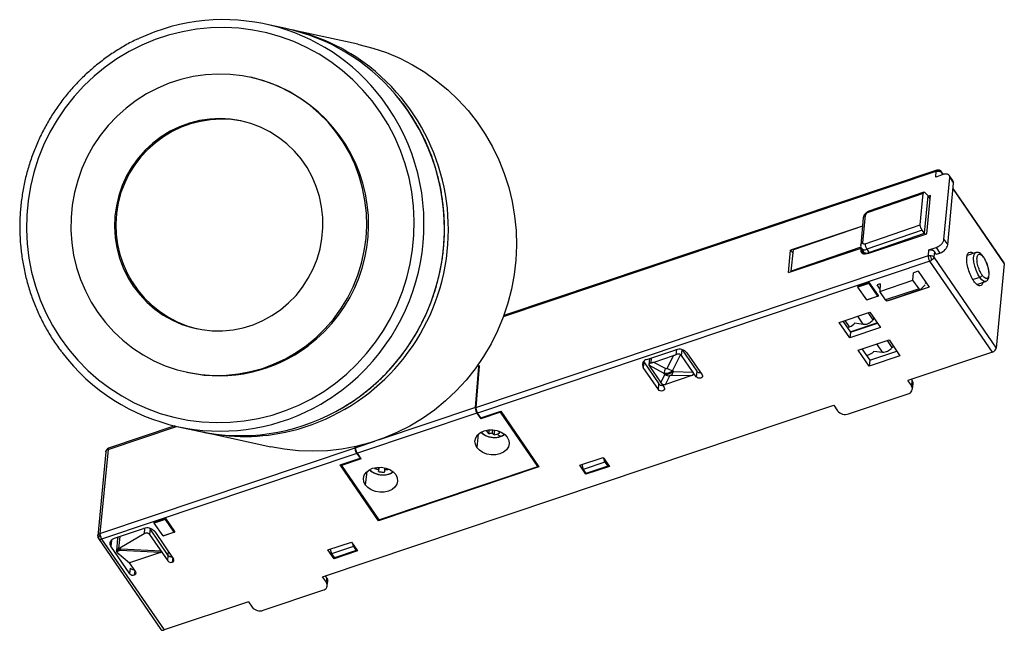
# Paper-space layout '_Inferior' of a CAD drawing. Header units: millimetres. Extents: x -98 to 22, y -20 to 54.
import ezdxf

# ---------------------------------------------------------------- set-up
doc = ezdxf.new("R2010")
doc.units = ezdxf.units.MM

psp = doc.layouts.new('_Inferior')

# ---------------------------------------------------------------- linework, layer by layer
at = {"color": 7, "linetype": 'Continuous', "lineweight": 25}
for p, q in [((-65.27, 52.91), (-67.75, 53.44)), ((-56.51, 51.01), (-64.8, 52.8)), ((-69.36, 46.95), (-69.55, 46.99)), ((-38.84, 17.94), (13.75, 35.58)), ((13.82, 35.72), (-38.79, 18.07)), ((13.69, 34.89), (13.75, 35.58)), ((14.57, 35.19), (13.69, 34.89)), ((14.62, 35.2), (14.39, 35.52)), ((14.43, 35.39), (14.4, 35.13)), ((14.43, 35.39), (14.56, 35.19)), ((14.68, 27.31), (15.39, 34.81)), ((15.79, 34.41), (15.33, 35.08)), ((15.39, 34.81), (15.85, 34.14)), ((15.14, 26.64), (15.85, 34.14)), ((12.17, 32.89), (5.47, 30.59)), ((12.25, 33.03), (5.54, 30.73)), ((11.8, 29.07), (12.17, 32.89)), ((12.31, 28.06), (12.75, 32.62)), ((12.45, 32.94), (12.75, 32.62)), ((12.6, 28), (13.04, 32.63)), ((13.01, 32.25), (12.75, 32.62)), ((13.04, 32.63), (12.8, 32.55)), ((21.98, 24.49), (15.79, 33.49)), ((15.79, 33.41), (22.01, 24.36)), ((4.87, 29.95), (4.56, 26.61)), ((4.82, 26.9), (5.14, 30.24)), ((4.78, 28.94), (-3.96, 26.01)), ((4.78, 28.93), (-3.62, 26.04)), ((5.11, 26.77), (11.8, 29.07)), ((12.02, 28.44), (5.29, 26.12)), ((5.43, 25.59), (12.6, 28)), ((5.54, 25.73), (12.31, 28.06)), ((12.31, 28.06), (12.02, 28.44)), ((12.31, 28.06), (12.4, 27.93)), ((4.59, 26.36), (-3.87, 23.45)), ((4.56, 26.61), (4.56, 26.61)), ((9.56, 27.11), (9.63, 27)), ((9.63, 27), (9.56, 27.11)), ((12.85, 26.03), (13.73, 26.33)), ((13.73, 26.33), (14.19, 25.66)), ((14.68, 27.31), (15.14, 26.64)), ((-42.19, 6.92), (12.78, 25.35)), ((-4.22, 23.28), (4.64, 26.25)), ((-4.22, 23.28), (-3.96, 26.01)), ((-3.96, 26.01), (-3.66, 25.64)), ((-3.87, 23.45), (-3.62, 26.04)), ((4.61, 25.98), (4.63, 26.24)), ((4.61, 25.98), (4.9, 25.55)), ((4.63, 26.24), (4.85, 25.85)), ((4.87, 25.82), (5.08, 25.53)), ((5.29, 26.12), (5.54, 25.73)), ((5.6, 25.65), (5.54, 25.73)), ((7.24, 26.2), (7.17, 26.29)), ((12.78, 25.35), (12.85, 26.03)), ((13.52, 25.85), (13.45, 25.17)), ((13.45, 25.17), (21.04, 14.13)), ((13.75, 25.51), (13.52, 25.85)), ((13.75, 25.51), (14.19, 25.66)), ((18.55, 25.71), (17.51, 25.36)), ((12.98, 24.68), (-41.99, 6.24)), ((20.56, 13.64), (12.98, 24.68)), ((22.01, 24.36), (21.04, 14.13)), ((-3.87, 23.45), (-3.84, 23.41)), ((10.89, 22.36), (10.96, 23.27)), ((11.54, 23.45), (10.96, 23.26)), ((11.54, 23.45), (12.88, 21.51)), ((4.19, 21.66), (5.52, 22.11)), ((4.19, 21.66), (4.2, 21.73)), ((4.19, 21.66), (4.23, 21.53)), ((5.56, 21.97), (4.23, 21.53)), ((5.53, 22.18), (5.52, 22.11)), ((5.56, 21.97), (5.52, 22.11)), ((5.53, 22.18), (6.68, 20.51)), ((5.56, 21.97), (6.62, 20.44)), ((6.93, 21.91), (6.56, 21.78)), ((6.89, 21.31), (6.56, 21.78)), ((6.87, 21.01), (10.89, 22.36)), ((6.93, 21.92), (6.87, 21.01)), ((11.66, 21.33), (10.89, 22.36)), ((11.84, 21.25), (12.39, 21.81)), ((12.4, 22.02), (12.5, 22.06)), ((19.02, 22.7), (18.21, 22.43)), ((18.67, 21.85), (19.73, 22.2)), ((5.29, 19.99), (4.23, 21.53)), ((5.29, 19.99), (6.62, 20.44)), ((6.67, 20.44), (5.34, 19.99)), ((6.62, 20.44), (6.67, 20.44)), ((6.68, 20.51), (6.67, 20.44)), ((7.59, 19.96), (6.87, 21.01)), ((11.66, 21.33), (7.59, 19.96)), ((7.73, 19.86), (11.84, 21.24)), ((12.88, 21.51), (7.9, 19.84)), ((5.29, 19.99), (5.34, 19.99)), ((7.9, 19.84), (7.85, 19.9)), ((7.91, 19.92), (7.9, 19.84)), ((1.94, 17.24), (5.68, 18.5)), ((4.88, 17.02), (4.21, 18)), ((6.06, 17.57), (5.47, 18.43)), ((5.68, 18.5), (6.98, 16.61)), ((3.24, 15.35), (1.94, 17.24)), ((2.39, 17.39), (3.31, 16.05)), ((3.2, 16.71), (2.66, 17.48)), ((6.59, 17.18), (3.25, 16.05)), ((3.31, 16.05), (6.61, 17.16)), ((3.82, 17.18), (4.88, 17.02)), ((6.06, 17.57), (6.21, 17.74)), ((6.98, 16.61), (3.24, 15.35)), ((3.31, 16.05), (3.24, 15.35)), ((4.26, 13.86), (8.01, 15.12)), ((7.22, 13.62), (6.53, 14.62)), ((8.38, 14.19), (7.8, 15.05)), ((8.01, 15.12), (9.33, 13.2)), ((8.38, 14.19), (8.53, 14.36)), ((-21.43, 12.73), (-17.88, 13.92)), ((-18.22, 13.18), (-20.56, 12.39)), ((-18.22, 13.18), (-18.96, 11.7)), ((-17.33, 13.34), (-18.31, 11.39)), ((-17.83, 13.93), (-17.88, 13.32)), ((-17.2, 13.24), (-17.14, 13.92)), ((-15.41, 10.63), (-17.2, 13.24)), ((-17.15, 13.94), (-17.14, 13.92)), ((-17.14, 13.92), (-15.34, 11.31)), ((-16.54, 13.54), (-14.7, 10.87)), ((5.58, 11.94), (4.26, 13.86)), ((4.71, 14.02), (5.66, 12.64)), ((9.33, 13.2), (5.58, 11.94)), ((5.66, 12.64), (8.95, 13.75)), ((6.17, 13.75), (7.22, 13.62)), ((20.56, 13.64), (10.3, 10.2)), ((-42.05, 11.91), (-41.85, 11.98)), ((-41.77, 11.87), (-41.85, 11.98)), ((-21.79, 12.44), (-21.85, 11.76)), ((-21.81, 12.48), (-21.79, 12.44)), ((-21.79, 12.44), (-19.95, 9.77)), ((-21.09, 12.81), (-21.16, 12.1)), ((-19.31, 11.05), (-21.16, 12.06)), ((-20.9, 12.31), (-20.84, 12.92)), ((-20.9, 12.31), (-20.84, 12.92)), ((-19.17, 11.63), (-20.56, 12.39)), ((5.66, 12.64), (5.58, 11.94)), ((-77.29, 11.2), (-77.1, 11.16)), ((-42.25, 6.9), (-41.83, 11.89)), ((-41.77, 11.94), (-42.19, 6.92)), ((-41.92, 11.92), (-42.08, 11.87)), ((-41.78, 11.82), (-41.84, 11.91)), ((-41.78, 11.81), (-41.83, 11.89)), ((-20.02, 9.09), (-21.85, 11.76)), ((-21.1, 11.93), (-19.31, 9.32)), ((-19.7, 9.9), (-19.22, 10.92)), ((-19.22, 10.92), (-19.31, 11.05)), ((-15.95, 10.78), (-19.13, 9.71)), ((-18.44, 10.83), (-15.95, 10.78)), ((-18.31, 11.39), (-18.22, 11.26)), ((-18.22, 11.26), (-15.8, 11.21)), ((-15.34, 11.31), (-15.41, 10.63)), ((-20.02, 9.09), (-19.95, 9.77)), ((-19.13, 9.71), (-18.64, 10.76)), ((10.76, 9.52), (10.3, 10.2)), ((10.73, 10.34), (10.82, 10.2)), ((10.76, 9.52), (10.82, 10.2)), ((10.86, 9.14), (10.92, 9.82)), ((3.09, 6.14), (10.32, 8.56)), ((-60.81, -13.65), (1.28, 7.18)), ((1.28, 7.18), (1.74, 6.51)), ((-42.05, 6.22), (-56.58, 1.35)), ((-42.25, 6.9), (-54.06, 2.94)), ((-42.05, 6.22), (-41.59, 5.55)), ((-41.59, 5.66), (-41.99, 6.24)), ((-41.59, 5.66), (-39.17, 6.47)), ((-39.2, 6.35), (-41.59, 5.55)), ((-39.2, 6.35), (-39.19, 6.47)), ((-34.65, -0.27), (-39.2, 6.35)), ((-39.17, 6.47), (-34.52, -0.3)), ((-41.58, 5.66), (-41.59, 5.55)), ((-86.87, 1.83), (-78.54, 4.62)), ((-78.75, 4.67), (-86.8, 1.97)), ((-78.33, 4.58), (-75.85, 4.04)), ((-75.37, 3.94), (-67.09, 2.14)), ((-41.9, 3.66), (-42.07, 2.06)), ((-40.93, 4.12), (-40.64, 3.74)), ((-40.58, 4.2), (-40.64, 3.74)), ((-40.17, 4.2), (-40.22, 3.82)), ((-39.95, 3.58), (-39.88, 4.17)), ((-54.51, 2.78), (-56.77, 2.03)), ((-87.14, 1.54), (-88.11, -8.68)), ((-87.85, -8.39), (-56.84, 2.01)), ((-86.87, 1.83), (-87.85, -8.39)), ((-56.64, 1.33), (-87.65, -9.07)), ((-56.84, 2.01), (-56.82, 2.16)), ((-56.76, 2.17), (-56.77, 2.03)), ((-56.64, 1.33), (-56.24, 0.75)), ((-56.12, 0.68), (-56.58, 1.35)), ((-58.66, -0.06), (-56.24, 0.75)), ((-56.12, 0.68), (-58.51, -0.12)), ((-56.23, 0.84), (-56.24, 0.75)), ((-29.57, -0.11), (-26.71, 0.84)), ((-26.5, 0.29), (-29.16, -0.6)), ((-26.71, 0.84), (-25.96, -0.24)), ((-26.5, 0.29), (-26.63, 0.73)), ((-26.5, 0.29), (-26.16, -0.21)), ((-26.14, 0.01), (-26.16, -0.21)), ((-54.01, -6.84), (-58.66, -0.06)), ((-58.51, -0.12), (-58.5, -0.01)), ((-58.51, -0.12), (-53.96, -6.74)), ((-55.45, -0.89), (-55.62, -2.48)), ((-54.51, -0.49), (-54.5, -0.4)), ((-54.03, -0.6), (-53.98, -0.34)), ((-54.02, -0.88), (-53.91, -0.34)), ((-34.52, -0.3), (-54.01, -6.84)), ((-53.96, -6.74), (-34.65, -0.27)), ((-53.24, -0.92), (-53.25, -0.41)), ((-53.23, -0.64), (-53.24, -0.42)), ((-34.65, -0.27), (-34.64, -0.12)), ((-28.82, -1.2), (-29.57, -0.11)), ((-29.33, -0.03), (-29.16, -0.6)), ((-29.16, -0.6), (-28.82, -1.1)), ((-26.16, -0.21), (-28.82, -1.1)), ((-25.96, -0.24), (-28.82, -1.2)), ((-28.82, -1.2), (-28.81, -1.1)), ((-81.29, -7), (-79.96, -6.56)), ((-81.28, -6.93), (-81.29, -7)), ((-81.29, -7), (-81.25, -7.14)), ((-79.92, -6.69), (-81.25, -7.14)), ((-80.19, -8.68), (-81.25, -7.14)), ((-79.96, -6.56), (-79.95, -6.49)), ((-79.92, -6.69), (-79.96, -6.56)), ((-79.95, -6.49), (-78.8, -8.16)), ((-79.92, -6.69), (-78.86, -8.23)), ((-54.01, -6.84), (-53.99, -6.7)), ((-86.09, -8.96), (-82.55, -7.77)), ((-82.44, -7.74), (-82.5, -8.44)), ((-81.84, -7.75), (-81.75, -7.83)), ((-81.75, -7.83), (-81.82, -8.51)), ((-79.55, -11.04), (-81.75, -7.83)), ((-81.2, -8.14), (-78.9, -11.49)), ((-80.19, -8.68), (-78.86, -8.23)), ((-78.81, -8.23), (-80.14, -8.67)), ((-78.86, -8.23), (-78.81, -8.23)), ((-78.8, -8.16), (-78.81, -8.23)), ((-88.03, -9.01), (-80.45, -20.05)), ((-87.65, -9.07), (-80.07, -20.1)), ((-86.45, -9.24), (-86.52, -9.92)), ((-85.71, -8.94), (-85.86, -10.51)), ((-85.45, -8.74), (-85.59, -10.22)), ((-82.5, -8.44), (-85.43, -10.15)), ((-81.82, -8.51), (-79.61, -11.72)), ((-80.19, -8.68), (-80.14, -8.67)), ((-60.17, -10.38), (-57.31, -9.42)), ((-57.31, -9.42), (-56.57, -10.51)), ((-84.22, -13.27), (-86.52, -9.92)), ((-85.39, -10.45), (-85.84, -10.6)), ((-85.8, -10.65), (-84.25, -11.96)), ((-85.59, -10.22), (-85.57, -10.22)), ((-85.48, -10.36), (-85.57, -10.22)), ((-85.43, -10.15), (-85.33, -10.29)), ((-80.51, -10.71), (-85.39, -10.45)), ((-80.42, -10.54), (-85.33, -10.29)), ((-80.51, -10.71), (-84.25, -11.96)), ((-79.56, -11.03), (-79.52, -10.59)), ((-59.42, -11.46), (-60.17, -10.38)), ((-59.89, -10.28), (-59.72, -10.85)), ((-57.06, -9.96), (-59.72, -10.85)), ((-56.57, -10.51), (-59.42, -11.46)), ((-56.72, -10.46), (-59.38, -11.35)), ((-57.06, -9.96), (-57.15, -9.66)), ((-57.06, -9.96), (-56.72, -10.46)), ((-56.7, -10.31), (-56.72, -10.46)), ((-83.51, -13.03), (-84.25, -11.96)), ((-79.61, -11.72), (-79.55, -11.04)), ((-79.02, -11.31), (-79.07, -11.87)), ((-59.72, -10.85), (-59.38, -11.35)), ((-59.42, -11.46), (-59.41, -11.31)), ((-84.22, -13.27), (-84.15, -12.59)), ((-83.63, -12.86), (-83.68, -13.42)), ((-60.35, -14.31), (-60.81, -13.65)), ((-60.51, -13.54), (-60.3, -13.84)), ((-60.35, -14.31), (-60.3, -13.84)), ((-60.24, -14.71), (-60.19, -14.23)), ((-68.01, -17.71), (-60.78, -15.28)), ((-69.82, -16.67), (-80.07, -20.1)), ((-69.82, -16.67), (-69.36, -17.34))]:
    psp.add_line(p, q, dxfattribs=at)
at = {"color": 7, "linetype": 'Continuous', "lineweight": 25, "flags": 128}
for points in [[(-59.25, 9.86), (-57.9, 10.96), (-56.64, 12.16), (-55.46, 13.45), (-54.38, 14.82), (-53.4, 16.27), (-52.52, 17.78), (-51.76, 19.36), (-51.1, 20.99), (-50.57, 22.66), (-50.16, 24.36), (-49.87, 26.09), (-49.71, 27.83), (-49.67, 29.58), (-49.76, 31.33), (-49.97, 33.07), (-50.31, 34.78), (-50.77, 36.47), (-51.34, 38.11), (-52.04, 39.71), (-52.85, 41.25), (-53.77, 42.72), (-54.79, 44.13), (-55.91, 45.45), (-57.12, 46.68), (-58.42, 47.82), (-59.79, 48.86), (-61.24, 49.79), (-62.76, 50.62), (-64.32, 51.32), (-65.94, 51.91), (-67.59, 52.38), (-69.28, 52.72), (-70.99, 52.94), (-72.7, 53.03), (-74.42, 52.99), (-76.14, 52.82), (-77.84, 52.53), (-79.51, 52.11), (-81.15, 51.57), (-82.75, 50.91), (-84.3, 50.13), (-85.79, 49.24), (-87.21, 48.24), (-88.56, 47.14), (-89.82, 45.94), (-91, 44.65), (-92.08, 43.28), (-93.06, 41.83), (-93.94, 40.32), (-94.7, 38.74), (-95.35, 37.12), (-95.88, 35.45), (-96.3, 33.74), (-96.58, 32.01), (-96.75, 30.27), (-96.79, 28.52), (-96.7, 26.77), (-96.49, 25.03), (-96.15, 23.32), (-95.69, 21.63), (-95.11, 19.99), (-94.42, 18.39), (-93.61, 16.85), (-92.69, 15.38), (-91.67, 13.98), (-90.55, 12.65), (-89.34, 11.42), (-88.04, 10.28), (-86.66, 9.24), (-85.21, 8.31), (-83.7, 7.49), (-82.13, 6.78), (-80.52, 6.19), (-78.86, 5.72), (-77.18, 5.38), (-75.47, 5.16), (-73.75, 5.07), (-72.03, 5.11), (-70.32, 5.28), (-68.62, 5.57), (-66.94, 5.99), (-65.3, 6.53), (-63.71, 7.2), (-62.16, 7.97), (-60.67, 8.86), (-59.25, 9.86)], [(-56.51, 51.01), (-56.41, 50.99), (-54.71, 50.55), (-53.05, 49.99), (-51.44, 49.31), (-49.88, 48.51), (-48.38, 47.6), (-46.95, 46.58), (-45.59, 45.47), (-44.32, 44.25), (-43.13, 42.95), (-42.04, 41.56), (-41.06, 40.1), (-40.17, 38.56), (-39.4, 36.97), (-38.74, 35.32), (-38.2, 33.63), (-37.78, 31.9), (-37.48, 30.15), (-37.31, 28.38), (-37.26, 26.59), (-37.33, 24.81), (-37.53, 23.04), (-37.86, 21.28), (-38.3, 19.56), (-38.87, 17.86), (-39.55, 16.22), (-40.34, 14.62), (-41.25, 13.09), (-42.26, 11.62), (-43.37, 10.23), (-44.57, 8.93), (-45.86, 7.71), (-47.23, 6.59), (-48.68, 5.57), (-50.19, 4.66), (-51.77, 3.86), (-53.39, 3.18), (-55.06, 2.61), (-56.76, 2.17), (-58.48, 1.85), (-60.23, 1.66), (-61.98, 1.6), (-63.73, 1.66), (-65.47, 1.85), (-67.09, 2.14)], [(-62.75, 14.45), (-61.58, 15.42), (-60.49, 16.49), (-59.49, 17.64), (-58.59, 18.88), (-57.79, 20.18), (-57.1, 21.55), (-56.53, 22.97), (-56.07, 24.44), (-55.74, 25.93), (-55.53, 27.45), (-55.45, 28.98), (-55.49, 30.51), (-55.66, 32.03), (-55.95, 33.54), (-56.36, 35), (-56.9, 36.43), (-57.55, 37.81), (-58.31, 39.12), (-59.18, 40.37), (-60.15, 41.53), (-61.21, 42.61), (-62.35, 43.6), (-63.58, 44.48), (-64.87, 45.25), (-66.22, 45.91), (-67.63, 46.46), (-69.07, 46.88), (-70.54, 47.17), (-72.04, 47.34), (-73.54, 47.38), (-75.05, 47.3), (-76.54, 47.08), (-78.01, 46.74), (-79.45, 46.28), (-80.84, 45.69), (-82.19, 44.99), (-83.47, 44.18), (-84.68, 43.26), (-85.81, 42.24), (-86.86, 41.13), (-87.81, 39.93), (-88.66, 38.66), (-89.4, 37.32), (-90.04, 35.93), (-90.55, 34.48), (-90.95, 33), (-91.22, 31.49), (-91.36, 29.97), (-91.39, 28.44), (-91.28, 26.91), (-91.05, 25.4), (-90.7, 23.91), (-90.22, 22.46), (-89.63, 21.06), (-88.92, 19.71), (-88.11, 18.43), (-87.19, 17.22), (-86.17, 16.1), (-85.07, 15.07), (-83.88, 14.13), (-82.62, 13.3), (-81.3, 12.59), (-79.92, 11.98), (-78.49, 11.5), (-77.03, 11.14), (-75.55, 10.91), (-74.05, 10.81), (-72.54, 10.83), (-71.04, 10.98), (-69.56, 11.26), (-68.1, 11.66), (-66.69, 12.19), (-65.32, 12.83), (-64, 13.59), (-62.75, 14.45)], [(-65.91, 18.78), (-64.93, 19.6), (-64.03, 20.52), (-63.23, 21.52), (-62.54, 22.59), (-61.95, 23.73), (-61.47, 24.93), (-61.11, 26.16), (-60.88, 27.43), (-60.77, 28.71), (-60.78, 29.99), (-60.92, 31.27), (-61.19, 32.52), (-61.57, 33.74), (-62.08, 34.91), (-62.69, 36.03), (-63.42, 37.08), (-64.24, 38.04), (-65.15, 38.92), (-66.15, 39.7), (-67.22, 40.38), (-68.35, 40.94), (-69.53, 41.39), (-70.75, 41.71), (-71.99, 41.91), (-73.25, 41.98), (-74.52, 41.92), (-75.77, 41.74), (-76.99, 41.43), (-78.19, 40.99), (-79.33, 40.44), (-80.42, 39.78), (-81.43, 39.01), (-82.37, 38.14), (-83.22, 37.18), (-83.97, 36.14), (-84.61, 35.03), (-85.15, 33.86), (-85.56, 32.64), (-85.86, 31.39), (-86.03, 30.12), (-86.08, 28.83), (-86, 27.55), (-85.8, 26.29), (-85.47, 25.05), (-85.03, 23.85), (-84.47, 22.7), (-83.8, 21.62), (-83.02, 20.61), (-82.15, 19.69), (-81.2, 18.86), (-80.16, 18.13), (-79.06, 17.51), (-77.9, 17), (-76.7, 16.62), (-75.47, 16.36), (-74.21, 16.22), (-72.95, 16.22), (-71.69, 16.34), (-70.45, 16.59), (-69.24, 16.96), (-68.07, 17.45), (-66.96, 18.06), (-65.91, 18.78)], [(14.15, 35.71), (14.14, 35.72), (14.12, 35.72)], [(5.11, 26.77), (5.05, 26.75), (4.99, 26.74), (4.94, 26.75), (4.9, 26.76), (4.86, 26.78), (4.84, 26.82), (4.82, 26.86), (4.82, 26.9)], [(5.43, 25.59), (5.26, 25.55), (5.1, 25.53), (4.95, 25.54), (4.82, 25.58), (4.72, 25.65), (4.65, 25.74), (4.61, 25.85), (4.61, 25.98)], [(19.02, 22.7), (18.78, 23.1), (18.58, 23.57), (18.42, 24.07), (18.32, 24.56), (18.28, 25), (18.31, 25.36), (18.42, 25.61), (18.55, 25.71)], [(19.72, 22.2), (19.7, 22.2), (19.5, 22.23), (19.26, 22.4), (19.02, 22.7)], [(-21.09, 12.81), (-21.09, 12.82), (-21.08, 12.84)], [(-41.92, 11.92), (-41.9, 11.93), (-41.88, 11.93), (-41.87, 11.93), (-41.86, 11.93), (-41.85, 11.92), (-41.84, 11.91), (-41.83, 11.9), (-41.83, 11.89)], [(-14.7, 10.87), (-14.66, 10.76), (-14.67, 10.64), (-14.75, 10.55), (-14.87, 10.48), (-15.02, 10.46), (-15.18, 10.48), (-15.31, 10.54), (-15.41, 10.63)], [(-19.31, 9.32), (-19.26, 9.21), (-19.28, 9.1), (-19.36, 9), (-19.48, 8.94), (-19.63, 8.91), (-19.78, 8.93), (-19.92, 8.99), (-20.02, 9.09)], [(-42.07, 2.06), (-42.25, 2.44), (-42.3, 2.84), (-42.2, 3.23), (-41.97, 3.58), (-41.62, 3.87), (-41.18, 4.08), (-40.67, 4.19), (-40.13, 4.2), (-39.59, 4.1), (-39.1, 3.91), (-38.68, 3.64), (-38.37, 3.3)], [(-38.68, 3.63), (-38.69, 3.63), (-39.08, 3.42)], [(-38.37, 3.3), (-38.19, 2.92), (-38.14, 2.52), (-38.24, 2.13), (-38.47, 1.78), (-38.82, 1.49), (-39.26, 1.29), (-39.77, 1.17), (-40.31, 1.16), (-40.85, 1.26), (-41.34, 1.45), (-41.75, 1.72), (-42.07, 2.06)], [(-55.62, -2.48), (-55.8, -2.1), (-55.85, -1.7), (-55.76, -1.32), (-55.52, -0.97), (-55.18, -0.68), (-54.73, -0.47), (-54.22, -0.36), (-53.68, -0.35), (-53.14, -0.44), (-52.65, -0.63), (-52.24, -0.91), (-51.92, -1.24)], [(-51.92, -1.24), (-51.74, -1.63), (-51.69, -2.02), (-51.79, -2.41), (-52.02, -2.76), (-52.37, -3.05), (-52.81, -3.26), (-53.32, -3.37), (-53.87, -3.38), (-54.4, -3.29), (-54.89, -3.1), (-55.31, -2.82), (-55.62, -2.48)], [(-85.48, -10.36), (-85.69, -10.43), (-85.85, -10.48)]]:
    psp.add_lwpolyline(points, dxfattribs=at)
at = {"color": 7, "linetype": 'Continuous', "lineweight": 25}
for centre, radius, start, end in [((-72.86, 29.82), 24.17, 37.099, 115.1788), ((-70.42, 29.25), 24.21, 40.3877, 77.7369), ((-69.91, 29.22), 24.13, 52.0816, 78.3488), ((-70.71, 28.51), 25.19, 283.9464, 51.6451), ((-73.54, 29.1), 18.33, 306.7879, 76.8003), ((-73.81, 29.17), 25.32, 307.2786, 36.9769), ((-71.31, 28.62), 25.3, 307.254, 40.1522), ((-73.03, 29.01), 12.9, 79.1157, 256.461), ((13.9, 35.59), 0.143, 120.0235, 186.231), ((13.98, 35.24), 0.5, 34.4946, 108.5398), ((14.18, 35.49), 0.236, 103.2614, 149.5463), ((14.23, 35.42), 0.197, 352.4143, 33.366), ((5.23, 29.9), 0.356, 104.1258, 170.4155), ((5.61, 30.12), 0.49, 106.5479, 165.7439), ((5.62, 30.6), 0.147, 120.694, 185.3303), ((4.91, 26.56), 0.356, 104.1258, 170.4155), ((6.27, 26.75), 1.16, 178.9649, 212.4972), ((5.04, 26.59), 0.532, 220.6584, 298.7988), ((5.27, 26.22), 0.563, 221.0664, 298.743), ((11.7, 24.7), 1.47, 15.5787, 27.4684), ((19.39, 25.12), 0.119, 352.3991, 30.2949), ((11.37, 24.58), 1.82, 6.2818, 16.5692), ((21.81, 24.38), 0.196, 352.2688, 33.5115), ((18.91, 23.09), 0.412, 286.0109, 345.6546), ((2.66, 18.27), 1.65, 289.0285, 318.1993), ((2.83, 17.78), 1.13, 274.0138, 289.1806), ((-73.37, 28.58), 17.82, 257.9164, 307.3427), ((-73.21, 28.21), 24.17, 217.0828, 297.852), ((-17.48, 12.76), 1.22, 39.6701, 109.4419), ((5.07, 14.75), 1.51, 276.2533, 318.2889), ((-21.32, 12.1), 0.634, 99.8734, 212.4965), ((-18.08, 11.04), 1.23, 151.6507, 179.594), ((-18.72, 11.62), 0.862, 234.5335, 275.5591), ((-16.97, 15.11), 3.95, 239.6366, 250.1501), ((-18.98, 11.38), 0.778, 314.7027, 350.5676), ((-14.97, 11.62), 0.483, 219.5693, 279.7683), ((-19.58, 10.08), 0.483, 219.5693, 279.7683), ((10.34, 9.87), 0.585, 355.3424, 34.6603), ((-73.42, 28.73), 24.73, 297.7253, 307.1888), ((-70.95, 28.19), 24.74, 298.3441, 307.1882), ((10.21, 9.19), 0.635, 279.9361, 31.128), ((-70.75, 27.74), 24.25, 257.8618, 298.438), ((2.68, 7.29), 1.22, 219.6701, 289.4419), ((-70.28, 27.52), 24.13, 257.2269, 283.5114), ((-39.93, 5.63), 2.36, 226.6604, 291.2202), ((-38.88, 4.5), 1.09, 227.5113, 259.5735), ((-86.64, 1.49), 0.5, 108.5398, 174.5188), ((-86.72, 1.84), 0.154, 122.5944, 183.6601), ((-53.49, 1.06), 2.34, 226.4637, 302.6754), ((-82.14, -8.92), 1.22, 39.6701, 109.4419), ((-87.62, -8.73), 0.5, 174.5581, 214.3579), ((-87.85, -8.92), 0.203, 150.1679, 207.7461), ((-87.39, -9.13), 0.702, 129.2326, 154.0048), ((-84.74, -9.85), 0.838, 215.3291, 218.5997), ((-84.92, -9.99), 0.614, 218.5661, 222.6662), ((-79.24, -11.41), 0.488, 219.6701, 289.4419), ((-79.12, -11.62), 0.254, 279.8734, 32.4965), ((-83.72, -13.17), 0.254, 279.8734, 32.4965), ((-83.84, -12.96), 0.488, 219.6701, 289.4419), ((-60.88, -14.66), 0.634, 279.8734, 32.4965), ((-68.42, -16.56), 1.22, 219.6701, 289.4419)]:
    psp.add_arc(centre, radius, start, end, dxfattribs=at)
for points, knots in [([(-83.16, 51.68), (-83.27, 51.63), (-83.9, 51.36), (-84.98, 50.76), (-86.41, 49.88), (-87.77, 48.9), (-89.07, 47.83), (-90.29, 46.68), (-91.44, 45.44), (-92.5, 44.13), (-93.47, 42.75), (-94.34, 41.31), (-95.12, 39.81), (-95.8, 38.26), (-96.38, 36.67), (-96.85, 35.04), (-97.2, 33.39), (-97.45, 31.71), (-97.59, 30.02), (-97.61, 28.33), (-97.52, 26.64), (-97.32, 24.97), (-97.01, 23.31), (-96.59, 21.68), (-96.06, 20.08), (-95.43, 18.52), (-94.69, 17.01), (-93.85, 15.55), (-93.12, 14.43), (-92.64, 13.82), (-92.51, 13.65)], [0, 0, 0, 0, 0.008331, 0.045886, 0.083444, 0.121005, 0.158568, 0.196135, 0.233704, 0.271275, 0.308849, 0.346425, 0.384004, 0.421583, 0.459165, 0.496747, 0.53433, 0.571914, 0.609498, 0.647082, 0.684664, 0.722246, 0.759827, 0.797406, 0.834983, 0.872559, 0.910131, 0.947702, 0.985269, 1, 1, 1, 1]), ([(-55.98, 8.49), (-55.74, 8.67), (-55.06, 9.2), (-53.99, 10.14), (-52.8, 11.33), (-51.69, 12.6), (-50.67, 13.94), (-49.74, 15.35), (-48.91, 16.82), (-48.17, 18.34), (-47.54, 19.91), (-47.01, 21.52), (-46.59, 23.16), (-46.27, 24.82), (-46.07, 26.5), (-45.99, 28.19), (-46.01, 29.88), (-46.15, 31.57), (-46.4, 33.24), (-46.76, 34.88), (-47.22, 36.5), (-47.8, 38.09), (-48.48, 39.62), (-49.26, 41.11), (-50.14, 42.54), (-51.04, 43.82), (-51.68, 44.58), (-51.97, 44.92)], [0, 0, 0, 0, 0.022049, 0.063132, 0.104223, 0.145317, 0.186413, 0.227512, 0.268613, 0.309716, 0.350821, 0.391928, 0.433035, 0.474143, 0.515252, 0.55636, 0.597468, 0.638576, 0.679682, 0.720786, 0.761889, 0.802989, 0.844087, 0.885182, 0.926275, 0.967364, 1, 1, 1, 1]), ([(13.75, 35.58), (13.77, 35.58), (13.81, 35.59), (13.87, 35.6), (13.91, 35.61), (13.94, 35.61), (13.96, 35.61), (13.97, 35.61), (13.97, 35.61), (13.97, 35.61), (13.98, 35.61)], [0, 0, 0, 0, 0.279125, 0.531765, 0.773047, 0.888379, 0.944741, 0.972596, 0.991113, 1, 1, 1, 1]), ([(13.98, 35.61), (14, 35.61), (14.04, 35.6), (14.1, 35.59), (14.17, 35.57), (14.25, 35.54), (14.34, 35.49), (14.4, 35.42), (14.43, 35.39)], [0, 0, 0, 0, 0.1184, 0.234311, 0.351734, 0.468059, 0.715129, 1, 1, 1, 1]), ([(15.39, 34.81), (15.4, 34.83), (15.4, 34.87), (15.39, 34.93), (15.38, 34.99), (15.35, 35.06), (15.29, 35.14), (15.19, 35.21), (15.05, 35.25), (14.9, 35.26), (14.74, 35.24), (14.63, 35.21), (14.57, 35.19)], [0, 0, 0, 0, 0.060099, 0.119808, 0.179664, 0.240199, 0.369538, 0.500121, 0.62939, 0.760042, 0.879663, 1, 1, 1, 1]), ([(15.85, 34.14), (15.86, 34.23), (15.86, 34.33), (15.79, 34.39), (15.78, 34.4)], [0, 0, 0, 0, 0.864102, 1, 1, 1, 1]), ([(12.17, 32.89), (12.17, 32.93), (12.18, 32.97), (12.21, 33.02), (12.23, 33.03), (12.29, 33.04), (12.32, 33.04), (12.38, 33), (12.42, 32.97), (12.45, 32.94)], [0, 0, 0, 0, 0.25, 0.25, 0.5, 0.5, 0.75, 0.75, 1, 1, 1, 1]), ([(5.54, 30.73), (5.5, 30.71), (5.41, 30.67), (5.24, 30.57), (5.06, 30.4), (4.92, 30.18), (4.89, 30.02), (4.87, 29.95)], [0, 0, 0, 0, 0.1418778, 0.2779923, 0.5344974, 0.7747275, 1, 1, 1, 1]), ([(12.02, 28.44), (11.99, 28.48), (11.96, 28.53), (11.9, 28.63), (11.87, 28.69), (11.83, 28.82), (11.82, 28.88), (11.8, 28.98), (11.8, 29.03), (11.8, 29.07)], [0, 0, 0, 0, 0.25, 0.25, 0.5, 0.5, 0.75, 0.75, 1, 1, 1, 1]), ([(4.56, 26.61), (4.56, 26.54), (4.55, 26.41), (4.61, 26.3), (4.63, 26.24)], [0, 0, 0, 0, 0.492905, 1, 1, 1, 1]), ([(13.73, 26.33), (13.76, 26.34), (13.81, 26.36), (13.9, 26.4), (13.98, 26.44), (14.09, 26.51), (14.23, 26.6), (14.38, 26.74), (14.51, 26.89), (14.6, 27.03), (14.66, 27.18), (14.67, 27.27), (14.68, 27.31)], [0, 0, 0, 0, 0.060099, 0.119808, 0.179664, 0.240199, 0.369538, 0.500121, 0.62939, 0.760042, 0.879663, 1, 1, 1, 1]), ([(14.19, 25.66), (14.42, 25.74), (14.66, 25.89), (15.01, 26.25), (15.12, 26.46), (15.14, 26.64)], [0, 0, 0, 0, 0.5, 0.5, 1, 1, 1, 1]), ([(12.98, 24.68), (12.92, 24.76), (12.86, 24.89), (12.79, 25.14), (12.77, 25.26), (12.78, 25.35)], [0, 0, 0, 0, 0.5, 0.5, 1, 1, 1, 1]), ([(12.85, 26.03), (12.86, 26.04), (12.9, 26.05), (12.98, 26.06), (13.09, 26.07), (13.22, 26.05), (13.32, 26.01), (13.4, 25.96), (13.47, 25.91), (13.5, 25.87), (13.52, 25.85)], [0, 0, 0, 0, 0.0783046, 0.1582032, 0.3262858, 0.4997206, 0.6249392, 0.7598042, 0.8775444, 1, 1, 1, 1]), ([(13, 25.38), (13.1, 25.38), (13.19, 25.36), (13.35, 25.28), (13.41, 25.23), (13.45, 25.17)], [0, 0, 0, 0, 0.5, 0.5, 1, 1, 1, 1]), ([(13.45, 25.17), (13.45, 25.1), (13.42, 25.03), (13.32, 24.9), (13.26, 24.83), (13.18, 24.78)], [0, 0, 0, 0, 0.5, 0.5, 1, 1, 1, 1]), ([(17.45, 25.16), (17.49, 25.33), (17.55, 25.68), (17.83, 25.81), (18.07, 25.77), (18.21, 25.61), (18.22, 25.6)], [0, 0, 0, 0, 0.326371, 0.652743, 0.979114, 1, 1, 1, 1]), ([(19.37, 22.09), (19.35, 21.99), (19.3, 21.74), (19.05, 21.63), (18.7, 21.77), (18.3, 22.22), (17.92, 22.9), (17.63, 23.7), (17.44, 24.52), (17.45, 24.95), (17.45, 25.16)], [0, 0, 0, 0, 0.07332, 0.205703, 0.338086, 0.470469, 0.602851, 0.735234, 0.867617, 1, 1, 1, 1]), ([(19.49, 25.17), (19.44, 25.24), (19.32, 25.42), (19.12, 25.6), (18.89, 25.72), (18.69, 25.76), (18.59, 25.71), (18.56, 25.7)], [0, 0, 0, 0, 0.168929, 0.465364, 0.703658, 0.911344, 1, 1, 1, 1]), ([(19.3, 22.99), (19.25, 23.08), (19.18, 23.19), (19.04, 23.46), (18.97, 23.63), (18.83, 24.02), (18.77, 24.24), (18.69, 24.69), (18.68, 24.91), (18.71, 25.26), (18.76, 25.39), (18.89, 25.53), (18.97, 25.54), (19.14, 25.49), (19.23, 25.43), (19.38, 25.28), (19.45, 25.19), (19.51, 25.1)], [0, 0, 0, 0, 0.125, 0.125, 0.25, 0.25, 0.375, 0.375, 0.5, 0.5, 0.625, 0.625, 0.75, 0.75, 0.875, 0.875, 1, 1, 1, 1]), ([(20.01, 24.04), (19.98, 24.12), (19.92, 24.33), (19.77, 24.68), (19.62, 24.99), (19.52, 25.13), (19.49, 25.17)], [0, 0, 0, 0, 0.177588, 0.516846, 0.858671, 1, 1, 1, 1]), ([(20.01, 23.95), (20.02, 23.92), (20.07, 23.73), (20.12, 23.39), (20.13, 22.99), (20.06, 22.7), (19.93, 22.56), (19.74, 22.56), (19.53, 22.7), (19.37, 22.9), (19.3, 22.99)], [0, 0, 0, 0, 0.028907, 0.166286, 0.311097, 0.455908, 0.593287, 0.717858, 0.875429, 1, 1, 1, 1]), ([(19.51, 25.1), (19.57, 25), (19.72, 24.76), (19.9, 24.34), (19.98, 24.06), (20.01, 23.95)], [0, 0, 0, 0, 0.3297215, 0.74679, 1, 1, 1, 1]), ([(19.71, 22.21), (19.74, 22.22), (19.85, 22.24), (19.98, 22.37), (20.1, 22.58), (20.16, 22.85), (20.16, 23.21), (20.12, 23.62), (20.04, 23.9), (20.01, 24.04)], [0, 0, 0, 0, 0.047507, 0.179897, 0.311743, 0.467763, 0.651388, 0.83295, 1, 1, 1, 1]), ([(11.66, 21.33), (11.7, 21.29), (11.73, 21.25), (11.79, 21.22), (11.82, 21.23), (11.84, 21.25)], [0, 0, 0, 0, 0.5, 0.5, 1, 1, 1, 1]), ([(7.73, 19.87), (7.72, 19.86), (7.71, 19.85), (7.66, 19.87), (7.61, 19.93), (7.59, 19.96)], [0, 0, 0, 0, 0.121564, 0.468983, 1, 1, 1, 1]), ([(5.02, 17.01), (5.17, 17.01), (5.34, 17.05), (5.66, 17.21), (5.82, 17.32), (5.94, 17.44)], [0, 0, 0, 0, 0.5, 0.5, 1, 1, 1, 1]), ([(-17.88, 13.32), (-17.94, 13.29), (-18.06, 13.24), (-18.17, 13.2), (-18.22, 13.18)], [0, 0, 0, 0, 0.53157, 1, 1, 1, 1]), ([(-17.33, 13.34), (-17.35, 13.35), (-17.39, 13.36), (-17.46, 13.38), (-17.53, 13.39), (-17.63, 13.39), (-17.75, 13.38), (-17.84, 13.34), (-17.88, 13.32)], [0, 0, 0, 0, 0.131126, 0.257915, 0.38198, 0.50504, 0.754331, 1, 1, 1, 1]), ([(-17.33, 13.34), (-17.32, 13.33), (-17.29, 13.32), (-17.26, 13.3), (-17.23, 13.27), (-17.21, 13.25), (-17.2, 13.24)], [0, 0, 0, 0, 0.256687, 0.508175, 0.755562, 1, 1, 1, 1]), ([(20.56, 13.64), (20.68, 13.68), (20.79, 13.76), (20.97, 13.94), (21.03, 14.04), (21.04, 14.13)], [0, 0, 0, 0, 0.5, 0.5, 1, 1, 1, 1]), ([(-41.85, 11.98), (-41.84, 11.98), (-41.83, 11.99), (-41.81, 11.99), (-41.79, 11.98), (-41.77, 11.97), (-41.77, 11.95), (-41.77, 11.94)], [0, 0, 0, 0, 0.163717, 0.326692, 0.499937, 0.744879, 1, 1, 1, 1]), ([(-20.9, 12.31), (-20.92, 12.31), (-20.96, 12.3), (-21.01, 12.28), (-21.06, 12.25), (-21.11, 12.21), (-21.16, 12.14), (-21.16, 12.09), (-21.16, 12.06)], [0, 0, 0, 0, 0.123721, 0.246219, 0.369739, 0.496472, 0.74288, 1, 1, 1, 1]), ([(-21.16, 12.06), (-21.15, 12.05), (-21.15, 12.03), (-21.14, 12), (-21.12, 11.97), (-21.11, 11.94), (-21.1, 11.93)], [0, 0, 0, 0, 0.255374, 0.504692, 0.751637, 1, 1, 1, 1]), ([(-20.56, 12.39), (-20.59, 12.38), (-20.64, 12.37), (-20.72, 12.35), (-20.81, 12.33), (-20.87, 12.32), (-20.9, 12.31)], [0, 0, 0, 0, 0.226518, 0.468444, 0.726165, 1, 1, 1, 1]), ([(-18.31, 11.39), (-18.33, 11.37), (-18.38, 11.32), (-18.46, 11.25), (-18.55, 11.2), (-18.63, 11.15), (-18.72, 11.11), (-18.84, 11.06), (-18.98, 11.03), (-19.16, 11.02), (-19.26, 11.04), (-19.31, 11.05)], [0, 0, 0, 0, 0.085896, 0.170751, 0.254592, 0.337447, 0.419348, 0.500325, 0.662925, 0.829404, 1, 1, 1, 1]), ([(-19.22, 10.92), (-19.2, 10.92), (-19.17, 10.92), (-19.11, 10.92), (-19.04, 10.93), (-18.97, 10.95), (-18.9, 10.96), (-18.83, 10.98), (-18.73, 11.02), (-18.58, 11.07), (-18.39, 11.16), (-18.28, 11.22), (-18.22, 11.26)], [0, 0, 0, 0, 0.074074, 0.147195, 0.219415, 0.290787, 0.361366, 0.431209, 0.500374, 0.662511, 0.828819, 1, 1, 1, 1]), ([(-18.96, 11.7), (-18.98, 11.66), (-19.01, 11.63), (-19.09, 11.6), (-19.13, 11.61), (-19.17, 11.63)], [0, 0, 0, 0, 0.5, 0.5, 1, 1, 1, 1]), ([(-18.64, 10.76), (-18.63, 10.78), (-18.61, 10.8), (-18.53, 10.83), (-18.48, 10.83), (-18.44, 10.83)], [0, 0, 0, 0, 0.5, 0.5, 1, 1, 1, 1]), ([(-59.19, 6.43), (-58.72, 6.69), (-57.77, 7.22), (-56.72, 7.94), (-56.12, 8.38), (-55.98, 8.49)], [0, 0, 0, 0, 0.417517, 0.856079, 1, 1, 1, 1]), ([(-42.25, 6.9), (-42.26, 6.86), (-42.26, 6.8), (-42.24, 6.69), (-42.23, 6.62), (-42.19, 6.49), (-42.16, 6.43), (-42.11, 6.31), (-42.08, 6.26), (-42.05, 6.22)], [0, 0, 0, 0, 0.25, 0.25, 0.5, 0.5, 0.75, 0.75, 1, 1, 1, 1]), ([(-42.19, 6.92), (-42.19, 6.9), (-42.19, 6.87), (-42.19, 6.81), (-42.18, 6.75), (-42.17, 6.7), (-42.16, 6.64), (-42.15, 6.58), (-42.13, 6.53), (-42.11, 6.48), (-42.09, 6.43), (-42.07, 6.38), (-42.05, 6.34), (-42.03, 6.3), (-42.01, 6.27), (-42, 6.25), (-41.99, 6.24)], [0, 0, 0, 0, 0.0895274, 0.1762718, 0.2602328, 0.34141, 0.419803, 0.4954116, 0.5682353, 0.6382738, 0.7055268, 0.7699941, 0.8316753, 0.8905702, 0.9466785, 1, 1, 1, 1]), ([(-41.54, 3.88), (-41.52, 3.87), (-41.42, 3.75), (-41.14, 3.57), (-40.72, 3.38), (-40.25, 3.28), (-39.77, 3.26), (-39.36, 3.31), (-39.14, 3.4), (-39.06, 3.44)], [0, 0, 0, 0, 0.024582, 0.196758, 0.371244, 0.546653, 0.722518, 0.899014, 1, 1, 1, 1]), ([(-40.64, 3.74), (-40.59, 3.75), (-40.5, 3.76), (-40.36, 3.79), (-40.26, 3.81), (-40.22, 3.82)], [0, 0, 0, 0, 0.333521, 0.666479, 1, 1, 1, 1]), ([(-39.95, 3.58), (-39.98, 3.6), (-40.03, 3.64), (-40.1, 3.7), (-40.16, 3.76), (-40.2, 3.8), (-40.22, 3.82)], [0, 0, 0, 0, 0.290284, 0.552751, 0.788637, 1, 1, 1, 1]), ([(-39.28, 3.84), (-39.3, 3.87), (-39.36, 3.92), (-39.44, 4), (-39.5, 4.06), (-39.52, 4.09)], [0, 0, 0, 0, 0.333521, 0.666479, 1, 1, 1, 1]), ([(-39.01, 3.45), (-38.96, 3.47), (-38.84, 3.51), (-38.75, 3.58), (-38.69, 3.62)], [0, 0, 0, 0, 0.387758, 1, 1, 1, 1]), ([(-87.14, 1.51), (-87.14, 1.53), (-87.14, 1.56), (-87.13, 1.61), (-87.1, 1.66), (-87.06, 1.72), (-86.99, 1.78), (-86.92, 1.81), (-86.87, 1.83)], [0, 0, 0, 0, 0.131722, 0.260299, 0.388348, 0.517582, 0.739664, 1, 1, 1, 1]), ([(-56.64, 1.33), (-56.65, 1.34), (-56.67, 1.38), (-56.7, 1.43), (-56.74, 1.5), (-56.77, 1.57), (-56.79, 1.66), (-56.82, 1.75), (-56.83, 1.84), (-56.84, 1.93), (-56.84, 1.98), (-56.84, 2.01)], [0, 0, 0, 0, 0.084176, 0.175093, 0.272747, 0.377136, 0.488257, 0.606107, 0.730684, 0.861982, 1, 1, 1, 1]), ([(-56.58, 1.35), (-56.61, 1.39), (-56.64, 1.44), (-56.69, 1.55), (-56.71, 1.62), (-56.75, 1.75), (-56.76, 1.82), (-56.78, 1.94), (-56.78, 1.99), (-56.77, 2.03)], [0, 0, 0, 0, 0.25, 0.25, 0.5, 0.5, 0.75, 0.75, 1, 1, 1, 1]), ([(-55.09, -0.66), (-55.08, -0.68), (-54.97, -0.8), (-54.7, -0.97), (-54.28, -1.16), (-53.93, -1.25), (-53.74, -1.25), (-53.7, -1.25)], [0, 0, 0, 0, 0.04207, 0.336733, 0.63535, 0.935546, 1, 1, 1, 1]), ([(-54.51, -0.49), (-54.46, -0.5), (-54.36, -0.53), (-54.2, -0.57), (-54.09, -0.59), (-54.03, -0.6)], [0, 0, 0, 0, 0.333521, 0.666479, 1, 1, 1, 1]), ([(-54.03, -0.6), (-54.03, -0.63), (-54.03, -0.7), (-54.03, -0.8), (-54.02, -0.85), (-54.02, -0.88)], [0, 0, 0, 0, 0.333521, 0.666479, 1, 1, 1, 1]), ([(-54.02, -0.88), (-53.97, -0.89), (-53.87, -0.9), (-53.71, -0.92), (-53.55, -0.93), (-53.4, -0.93), (-53.29, -0.92), (-53.24, -0.92)], [0, 0, 0, 0, 0.2006259, 0.4003132, 0.5996868, 0.7993741, 1, 1, 1, 1]), ([(-53.7, -1.25), (-53.58, -1.26), (-53.29, -1.29), (-52.85, -1.21), (-52.5, -1.1), (-52.33, -0.98), (-52.28, -0.95)], [0, 0, 0, 0, 0.245754, 0.559601, 0.874941, 1, 1, 1, 1]), ([(-53.24, -0.92), (-53.24, -0.89), (-53.23, -0.84), (-53.23, -0.74), (-53.23, -0.68), (-53.23, -0.64)], [0, 0, 0, 0, 0.333521, 0.666479, 1, 1, 1, 1]), ([(-53.23, -0.64), (-53.17, -0.64), (-53.06, -0.63), (-52.9, -0.61), (-52.79, -0.59), (-52.73, -0.58)], [0, 0, 0, 0, 0.333521, 0.666479, 1, 1, 1, 1]), ([(-81.82, -8.51), (-81.83, -8.5), (-81.85, -8.47), (-81.89, -8.43), (-81.94, -8.4), (-81.99, -8.38), (-82.05, -8.36), (-82.16, -8.35), (-82.32, -8.35), (-82.44, -8.41), (-82.5, -8.44)], [0, 0, 0, 0, 0.083834, 0.165317, 0.246077, 0.327783, 0.412051, 0.500354, 0.74595, 1, 1, 1, 1]), ([(-88.1, -8.68), (-88.1, -8.65), (-88.1, -8.58), (-88.01, -8.47), (-87.9, -8.42), (-87.85, -8.39)], [0, 0, 0, 0, 0.231843, 0.615921, 1, 1, 1, 1]), ([(-87.65, -9.07), (-87.73, -9.1), (-87.81, -9.11), (-87.94, -9.09), (-88, -9.06), (-88.03, -9.01)], [0, 0, 0, 0, 0.5, 0.5, 1, 1, 1, 1]), ([(-87.84, -8.58), (-87.82, -8.67), (-87.8, -8.76), (-87.73, -8.93), (-87.69, -9.01), (-87.65, -9.07)], [0, 0, 0, 0, 0.5, 0.5, 1, 1, 1, 1]), ([(-86.52, -9.92), (-86.53, -9.9), (-86.56, -9.86), (-86.59, -9.79), (-86.61, -9.73), (-86.63, -9.63), (-86.63, -9.51), (-86.59, -9.36), (-86.51, -9.23), (-86.39, -9.12), (-86.25, -9.02), (-86.14, -8.98), (-86.09, -8.96)], [0, 0, 0, 0, 0.060099, 0.119808, 0.179664, 0.240199, 0.369538, 0.500121, 0.62939, 0.760042, 0.879663, 1, 1, 1, 1]), ([(-85.65, -8.81), (-85.66, -8.83), (-85.7, -8.87), (-85.7, -8.91), (-85.7, -8.94)], [0, 0, 0, 0, 0.404236, 1, 1, 1, 1]), ([(-85.85, -10.48), (-85.85, -10.49), (-85.86, -10.52), (-85.86, -10.55), (-85.85, -10.58), (-85.84, -10.6), (-85.84, -10.6)], [0, 0, 0, 0, 0.257429, 0.508218, 0.754866, 1, 1, 1, 1]), ([(-85.33, -10.29), (-85.35, -10.3), (-85.38, -10.32), (-85.41, -10.33), (-85.43, -10.34)], [0, 0, 0, 0, 0.533751, 1, 1, 1, 1]), ([(-80.51, -10.71), (-80.49, -10.7), (-80.45, -10.69), (-80.42, -10.66), (-80.4, -10.62), (-80.4, -10.58), (-80.41, -10.56), (-80.42, -10.54)], [0, 0, 0, 0, 0.232761, 0.428638, 0.606063, 0.789128, 1, 1, 1, 1]), ([(-79.55, -11.04), (-79.52, -11.08), (-79.46, -11.14), (-79.32, -11.2), (-79.19, -11.22), (-79.12, -11.21), (-79.1, -11.21)], [0, 0, 0, 0, 0.292597, 0.585193, 0.87779, 1, 1, 1, 1]), ([(-84.15, -12.59), (-84.12, -12.62), (-84.07, -12.69), (-83.92, -12.75), (-83.79, -12.77), (-83.72, -12.75), (-83.7, -12.75)], [0, 0, 0, 0, 0.292597, 0.585193, 0.87779, 1, 1, 1, 1]), ([(-60.3, -13.84), (-60.25, -13.93), (-60.17, -14.06), (-60.2, -14.19), (-60.21, -14.23)], [0, 0, 0, 0, 0.717295, 1, 1, 1, 1]), ([(-80.44, -20.04), (-80.42, -20.07), (-80.38, -20.12), (-80.24, -20.15), (-80.12, -20.12), (-80.07, -20.1)], [0, 0, 0, 0, 0.296451, 0.648225, 1, 1, 1, 1])]:
    psp.add_open_spline(points, degree=3, knots=knots, dxfattribs=at)
for points in [[(12.78, 25.35), (12.85, 25.38), (12.93, 25.39), (13, 25.38)], [(13.18, 24.78), (13.12, 24.74), (13.05, 24.7), (12.98, 24.68)], [(4.88, 17.02), (4.93, 17.01), (4.97, 17.01), (5.02, 17.01)], [(5.94, 17.44), (5.98, 17.49), (6.03, 17.53), (6.06, 17.57)], [(7.22, 13.62), (7.31, 13.61), (7.43, 13.62), (7.55, 13.66)], [(7.55, 13.66), (7.73, 13.7), (7.92, 13.8), (8.08, 13.92)], [(8.08, 13.92), (8.2, 14), (8.3, 14.09), (8.38, 14.19)], [(-15.95, 10.78), (-15.72, 10.86), (-15.67, 11.01), (-15.8, 11.21)], [(-19.7, 9.9), (-19.57, 9.7), (-19.36, 9.64), (-19.13, 9.71)], [(-39.95, 3.58), (-39.84, 3.61), (-39.73, 3.65), (-39.62, 3.69)], [(-39.62, 3.69), (-39.5, 3.74), (-39.39, 3.79), (-39.28, 3.84)], [(-87.85, -8.39), (-87.85, -8.45), (-87.85, -8.51), (-87.84, -8.58)], [(-85.85, -10.48), (-85.83, -10.37), (-85.73, -10.27), (-85.59, -10.22)], [(-85.8, -10.65), (-85.81, -10.64), (-85.83, -10.62), (-85.84, -10.6)], [(-85.57, -10.22), (-85.55, -10.21), (-85.5, -10.19), (-85.45, -10.17), (-85.43, -10.15)], [(-85.43, -10.34), (-85.44, -10.35), (-85.46, -10.35), (-85.48, -10.36)], [(-85.39, -10.45), (-85.42, -10.43), (-85.45, -10.4), (-85.48, -10.36)], [(-85.37, -10.41), (-85.38, -10.43), (-85.38, -10.44), (-85.39, -10.45)], [(-85.33, -10.29), (-85.34, -10.34), (-85.36, -10.38), (-85.37, -10.41)]]:
    psp.add_open_spline(points, degree=3, dxfattribs=at)

doc.saveas('drawing.dxf')
